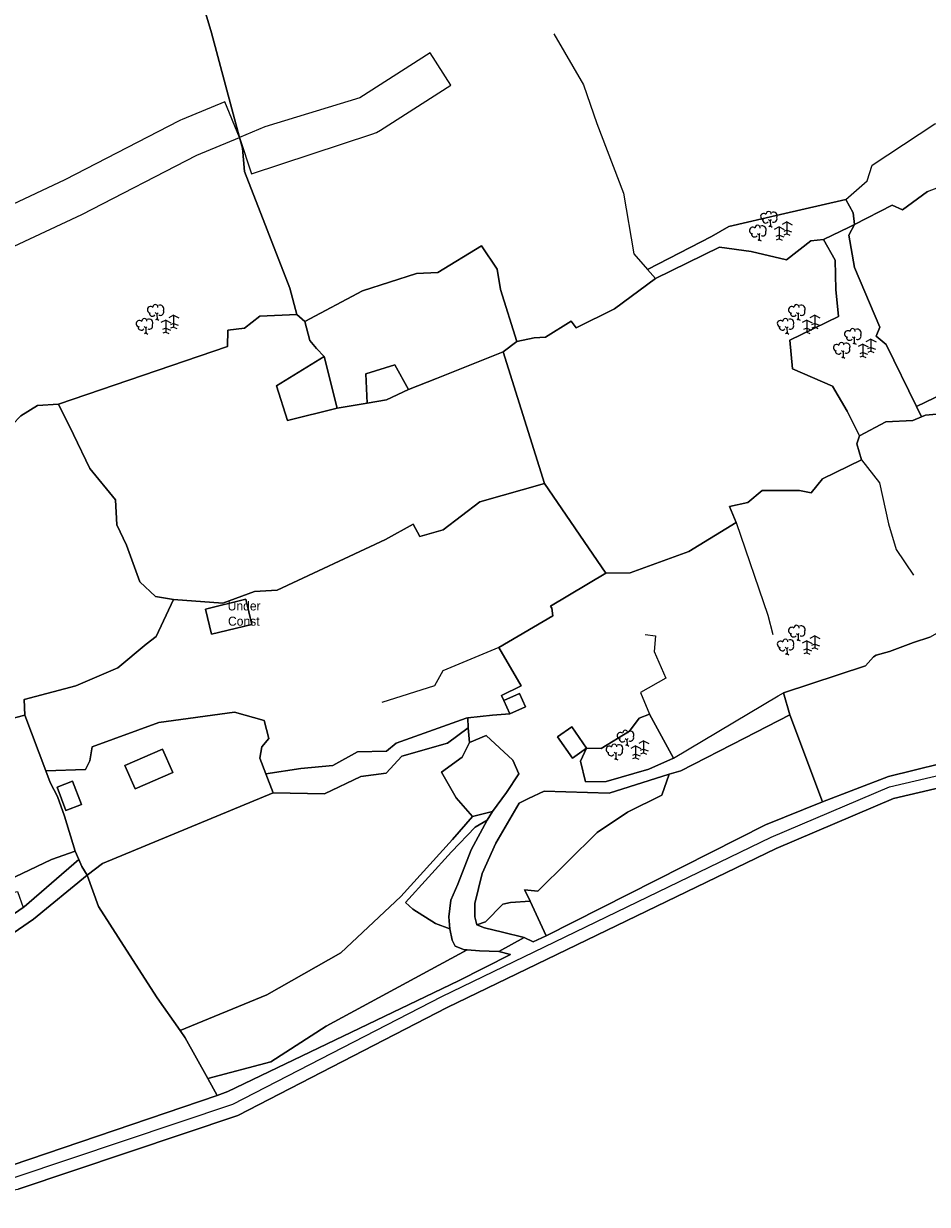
# Model space of a CAD drawing. Extents: x 463979 to 467979, y 555064 to 557157.
# Tile 35 of 82: x 466618 to 466829, y 555611 to 555887. Entities that reach past the tile are written whole.
import ezdxf

# ---------------------------------------------------------------- set-up
doc = ezdxf.new("R2010")
doc.units = 0
doc.header["$MEASUREMENT"] = 0
doc.header["$PDMODE"] = 3
doc.header["$PDSIZE"] = 0.15
doc.layers.add('OS MAP', color=7, linetype='Continuous')

msp = doc.modelspace()

# ---------------------------------------------------------------- linework, layer by layer
at = {"layer": 'OS MAP', "lineweight": 0}
for p, q in [((466792.33, 555841.4), (466792.71, 555841.03)), ((466792.71, 555841.03), (466792.98, 555841.35)), ((466792.71, 555841.03), (466792.75, 555839.89)), ((466796.6, 555840.81), (466795.48, 555840.21)), ((466796.6, 555840.81), (466797.82, 555840.16)), ((466796.6, 555840.81), (466796.6, 555838.01)), ((466789.72, 555838.15), (466790.1, 555837.79)), ((466790.1, 555837.79), (466790.37, 555838.11)), ((466792.75, 555839.89), (466792.41, 555839.71)), ((466792.75, 555839.89), (466793.17, 555839.62)), ((466794.76, 555839.67), (466793.63, 555839.07)), ((466794.76, 555839.67), (466794.76, 555836.87)), ((466794.76, 555839.67), (466795.98, 555839.02)), ((466796.6, 555838.88), (466795.86, 555838.56)), ((466796.6, 555838.01), (466795.9, 555837.73)), ((466796.6, 555838.88), (466797.7, 555838.47)), ((466796.6, 555838.01), (466797.32, 555837.7)), ((466790.14, 555836.64), (466789.8, 555836.46)), ((466790.1, 555837.79), (466790.14, 555836.64)), ((466790.14, 555836.64), (466790.56, 555836.37)), ((466794.76, 555837.74), (466794.02, 555837.42)), ((466794.76, 555836.87), (466794.06, 555836.59)), ((466794.76, 555837.74), (466795.86, 555837.33)), ((466794.76, 555836.87), (466795.48, 555836.55)), ((466648.83, 555819.6), (466649.22, 555819.24)), ((466649.22, 555819.24), (466649.49, 555819.56)), ((466649.22, 555819.24), (466649.26, 555818.09)), ((466653.11, 555819.01), (466651.98, 555818.41)), ((466653.11, 555819.01), (466654.32, 555818.37)), ((466653.11, 555819.01), (466653.11, 555816.22)), ((466798.83, 555819.6), (466799.22, 555819.24)), ((466799.22, 555819.24), (466799.49, 555819.56)), ((466799.22, 555819.24), (466799.26, 555818.09)), ((466803.11, 555819.01), (466801.98, 555818.41)), ((466803.11, 555819.01), (466804.32, 555818.37)), ((466803.11, 555819.01), (466803.11, 555816.22)), ((466646.22, 555816.36), (466646.61, 555815.99)), ((466646.61, 555815.99), (466646.88, 555816.31)), ((466646.61, 555815.99), (466646.65, 555814.85)), ((466649.26, 555818.09), (466648.91, 555817.91)), ((466649.26, 555818.09), (466649.68, 555817.82)), ((466651.27, 555817.87), (466650.14, 555817.27)), ((466651.27, 555815.95), (466650.52, 555815.63)), ((466651.27, 555817.87), (466651.27, 555815.07)), ((466651.27, 555817.87), (466652.48, 555817.22)), ((466651.27, 555815.95), (466652.37, 555815.53)), ((466653.11, 555817.09), (466652.37, 555816.77)), ((466653.11, 555816.22), (466652.4, 555815.94)), ((466653.11, 555817.09), (466654.21, 555816.68)), ((466653.11, 555816.22), (466653.83, 555815.9)), ((466796.22, 555816.36), (466796.61, 555815.99)), ((466796.61, 555815.99), (466796.88, 555816.31)), ((466796.61, 555815.99), (466796.65, 555814.85)), ((466799.26, 555818.09), (466798.91, 555817.91)), ((466799.26, 555818.09), (466799.68, 555817.82)), ((466801.27, 555817.87), (466800.14, 555817.27)), ((466801.27, 555815.95), (466800.52, 555815.63)), ((466801.27, 555817.87), (466801.27, 555815.07)), ((466801.27, 555817.87), (466802.48, 555817.22)), ((466801.27, 555815.95), (466802.37, 555815.53)), ((466803.11, 555817.09), (466802.37, 555816.77)), ((466803.11, 555816.22), (466802.4, 555815.94)), ((466803.11, 555817.09), (466804.21, 555816.68)), ((466803.11, 555816.22), (466803.83, 555815.9)), ((466646.65, 555814.85), (466646.3, 555814.67)), ((466646.65, 555814.85), (466647.07, 555814.57)), ((466651.27, 555815.07), (466650.56, 555814.79)), ((466651.27, 555815.07), (466651.98, 555814.76)), ((466796.65, 555814.85), (466796.3, 555814.67)), ((466796.65, 555814.85), (466797.07, 555814.57)), ((466801.27, 555815.07), (466800.56, 555814.79)), ((466801.27, 555815.07), (466801.98, 555814.76)), ((466811.96, 555813.98), (466812.34, 555813.62)), ((466812.34, 555813.62), (466812.61, 555813.94)), ((466812.34, 555813.62), (466812.38, 555812.47)), ((466816.23, 555813.39), (466815.1, 555812.79)), ((466816.23, 555813.39), (466817.45, 555812.75)), ((466816.23, 555813.39), (466816.23, 555810.59)), ((466809.35, 555810.74), (466809.73, 555810.37)), ((466809.73, 555810.37), (466810, 555810.69)), ((466809.73, 555810.37), (466809.77, 555809.23)), ((466812.38, 555812.47), (466812.03, 555812.29)), ((466812.38, 555812.47), (466812.8, 555812.2)), ((466814.39, 555812.25), (466813.26, 555811.65)), ((466814.39, 555810.32), (466813.65, 555810)), ((466814.39, 555812.25), (466814.39, 555809.45)), ((466814.39, 555812.25), (466815.6, 555811.6)), ((466814.39, 555810.32), (466815.49, 555809.91)), ((466816.23, 555811.47), (466815.49, 555811.15)), ((466816.23, 555810.59), (466815.52, 555810.31)), ((466816.23, 555811.47), (466817.33, 555811.06)), ((466816.23, 555810.59), (466816.95, 555810.28)), ((466809.77, 555809.23), (466809.42, 555809.05)), ((466809.77, 555809.23), (466810.19, 555808.95)), ((466814.39, 555809.45), (466813.68, 555809.17)), ((466814.39, 555809.45), (466815.1, 555809.14)), ((466798.83, 555744.6), (466799.22, 555744.24)), ((466799.22, 555744.24), (466799.49, 555744.56)), ((466799.22, 555744.24), (466799.26, 555743.09)), ((466803.11, 555744.01), (466801.98, 555743.41)), ((466803.11, 555744.01), (466804.32, 555743.37)), ((466803.11, 555744.01), (466803.11, 555741.22)), ((466796.22, 555741.36), (466796.61, 555740.99)), ((466796.61, 555740.99), (466796.88, 555741.31)), ((466799.26, 555743.09), (466798.91, 555742.91)), ((466799.26, 555743.09), (466799.68, 555742.82)), ((466801.27, 555742.87), (466800.14, 555742.27)), ((466801.27, 555742.87), (466801.27, 555740.07)), ((466801.27, 555742.87), (466802.48, 555742.22)), ((466803.11, 555742.09), (466802.37, 555741.77)), ((466803.11, 555741.22), (466802.4, 555740.94)), ((466803.11, 555742.09), (466804.21, 555741.68)), ((466803.11, 555741.22), (466803.83, 555740.9)), ((466796.65, 555739.85), (466796.3, 555739.67)), ((466796.61, 555740.99), (466796.65, 555739.85)), ((466796.65, 555739.85), (466797.07, 555739.57)), ((466801.27, 555740.95), (466800.52, 555740.63)), ((466801.27, 555740.07), (466800.56, 555739.79)), ((466801.27, 555740.95), (466802.37, 555740.53)), ((466801.27, 555740.07), (466801.98, 555739.76)), ((466758.78, 555720.03), (466759.16, 555719.67)), ((466759.16, 555719.67), (466759.43, 555719.99)), ((466759.16, 555719.67), (466759.2, 555718.53)), ((466763.05, 555719.45), (466761.93, 555718.85)), ((466763.05, 555719.45), (466764.27, 555718.8)), ((466763.05, 555719.45), (466763.05, 555716.65)), ((466756.17, 555716.79), (466756.55, 555716.42)), ((466756.55, 555716.42), (466756.82, 555716.74)), ((466756.55, 555716.42), (466756.59, 555715.28)), ((466759.2, 555718.53), (466758.85, 555718.34)), ((466759.2, 555718.53), (466759.62, 555718.25)), ((466761.21, 555718.3), (466760.08, 555717.7)), ((466761.21, 555716.38), (466760.47, 555716.06)), ((466761.21, 555718.3), (466761.21, 555715.5)), ((466761.21, 555718.3), (466762.42, 555717.66)), ((466761.21, 555716.38), (466762.31, 555715.97)), ((466763.05, 555717.52), (466762.31, 555717.2)), ((466763.05, 555716.65), (466762.35, 555716.37)), ((466763.05, 555717.52), (466764.15, 555717.11)), ((466763.05, 555716.65), (466763.77, 555716.33)), ((466756.59, 555715.28), (466756.24, 555715.1)), ((466756.59, 555715.28), (466757.01, 555715.01)), ((466761.21, 555715.5), (466760.5, 555715.22)), ((466761.21, 555715.5), (466761.93, 555715.19))]:
    msp.add_line(p, q, dxfattribs=at)
at = {"layer": 'OS MAP'}
for p, q in [((466763.99, 555829.7), (466765.84, 555827.6)), ((466681.96, 555819.2), (466683.8, 555817.57)), ((466730.22, 555810.46), (466733.45, 555812.83)), ((466730.22, 555810.46), (466739.91, 555779.62)), ((466688.33, 555809.36), (466691.37, 555797.26)), ((466691.37, 555797.26), (466698.38, 555798.46)), ((466826.89, 555797.64), (466828.08, 555795.21)), ((466739.91, 555779.62), (466754.22, 555758.66)), ((466729.24, 555741.29), (466734.46, 555732.34)), ((466797.29, 555725.57), (466795.83, 555730.67)), ((466618.33, 555725.49), (466623.22, 555712.41)), ((466722.04, 555722.47), (466721.94, 555724.84)), ((466764.46, 555725.7), (466770.07, 555715.44)), ((466804.96, 555705.16), (466797.29, 555725.57)), ((466722.04, 555722.47), (466722.35, 555719.07)), ((466749.75, 555717.77), (466753.18, 555717.63)), ((466676.42, 555707.3), (466674.68, 555711.78)), ((466636.44, 555690.8), (466676.42, 555707.3)), ((466727.74, 555702.93), (466723.07, 555701.73)), ((466630.09, 555693.64), (466630.95, 555691.69)), ((466630.95, 555691.69), (466631.64, 555690.05)), ((466631.64, 555690.05), (466632.91, 555688.01)), ((466632.91, 555688.01), (466636.44, 555690.8)), ((466736.57, 555681.97), (466740.29, 555673.85)), ((466661.09, 555640.52), (466663.31, 555636.52))]:
    msp.add_line(p, q, dxfattribs=at)
for points in [[(466617.35, 555795.45), (466621.28, 555797.89), (466626.16, 555798.21), (466665.7, 555811.71), (466665.78, 555815.52), (466669.71, 555815.94), (466673.32, 555818.77), (466681.96, 555819.2), (466680.32, 555825.36), (466669.69, 555852.58), (466669.2, 555858.06), (466668.53, 555860.59), (466661.99, 555885.07), (466659.5, 555893.48), (466658.55, 555899.87), (466658.43, 555906.03), (466657.25, 555909.82), (466653.11, 555923.44)], [(466617.35, 555795.45), (466621.28, 555797.89), (466626.16, 555798.21), (466665.7, 555811.71), (466665.78, 555815.52), (466669.71, 555815.94), (466673.32, 555818.77), (466681.96, 555819.2), (466680.32, 555825.36), (466669.69, 555852.58), (466669.2, 555858.06), (466668.53, 555860.59), (466661.99, 555885.07), (466659.5, 555893.48), (466658.55, 555899.87), (466658.43, 555906.03), (466657.25, 555909.82), (466653.11, 555923.44)], [(466668.53, 555860.59), (466661.99, 555885.07), (466659.5, 555893.48), (466658.55, 555899.87), (466658.43, 555906.03), (466657.25, 555909.82), (466653.11, 555923.44)], [(466659.5, 555893.48), (466661.99, 555885.07), (466668.53, 555860.59), (466669.2, 555858.06), (466669.69, 555852.58), (466680.32, 555825.36), (466681.96, 555819.2), (466683.8, 555817.57), (466697.3, 555824.74), (466709.96, 555828.77), (466714.97, 555828.96), (466725.15, 555835.24), (466728.81, 555829.75), (466729.57, 555825.01), (466733.45, 555812.83), (466737.46, 555813.71), (466740.13, 555813.9), (466746.14, 555817.6), (466747.29, 555816.08), (466756.28, 555820.49), (466765.84, 555827.6), (466763.99, 555829.7), (466778.97, 555837.39), (466783, 555839.72), (466795.1, 555842.59), (466810.4, 555846.03), (466812.09, 555842.96), (466812.39, 555840.25), (466821.25, 555844.77), (466823.66, 555843.61), (466829.52, 555847.91)], [(466659.5, 555893.48), (466661.99, 555885.07), (466668.53, 555860.59), (466669.2, 555858.06), (466669.69, 555852.58), (466680.32, 555825.36), (466681.96, 555819.2), (466683.8, 555817.57), (466697.3, 555824.74), (466709.96, 555828.77), (466714.97, 555828.96), (466725.15, 555835.24), (466728.81, 555829.75), (466729.57, 555825.01), (466733.45, 555812.83), (466737.46, 555813.71), (466740.13, 555813.9), (466746.14, 555817.6), (466747.29, 555816.08), (466756.28, 555820.49), (466765.84, 555827.6), (466763.99, 555829.7), (466778.97, 555837.39), (466783, 555839.72), (466795.1, 555842.59), (466810.4, 555846.03), (466812.09, 555842.96), (466812.39, 555840.25), (466821.25, 555844.77), (466823.66, 555843.61), (466829.52, 555847.91)], [(466742.11, 555884.82), (466749.01, 555872.89), (466752.1, 555863.81), (466758.37, 555847.53), (466760.78, 555833.33), (466763.99, 555829.7)], [(466668.53, 555860.59), (466671.35, 555852.04), (466699.51, 555861.32), (466700.55, 555861.74), (466701.53, 555862.28), (466717.99, 555872.77), (466713.15, 555880.35), (466696.69, 555869.87), (466674.48, 555863.04), (466668.53, 555860.59)], [(466668.53, 555860.59), (466665.1, 555868.91), (466655.11, 555864.8), (466654.76, 555864.64), (466654.41, 555864.47), (466627.66, 555850.65), (466601.76, 555838.53)], [(466810.4, 555846.03), (466815.36, 555850.43), (466816.59, 555854.13), (466831.2, 555863.8), (466835.34, 555864.74), (466845.95, 555870.64), (466846.72, 555870.77)], [(466604.72, 555829.98), (466631.63, 555842.57), (466658.54, 555856.47), (466668.53, 555860.59)], [(466681.96, 555819.2), (466680.32, 555825.36), (466669.69, 555852.58), (466669.2, 555858.06), (466668.53, 555860.59)], [(466812.39, 555840.25), (466821.25, 555844.77), (466823.66, 555843.61), (466829.52, 555847.91), (466833.82, 555849.59), (466836.96, 555850.43), (466840.84, 555854.45), (466847.7, 555855.06)], [(466829.52, 555847.91), (466823.66, 555843.61), (466821.25, 555844.77), (466812.39, 555840.25), (466811.11, 555837.71), (466812.42, 555830.17), (466818.32, 555816.22), (466817.5, 555814.09), (466819.8, 555812.12), (466826.89, 555797.64), (466837.3, 555802.67)], [(466829.52, 555847.91), (466823.66, 555843.61), (466821.25, 555844.77), (466812.39, 555840.25), (466811.11, 555837.71), (466812.42, 555830.17), (466818.32, 555816.22), (466817.5, 555814.09), (466819.8, 555812.12), (466826.89, 555797.64), (466837.3, 555802.67)], [(466812.39, 555840.25), (466812.09, 555842.96), (466810.4, 555846.03), (466795.1, 555842.59), (466783, 555839.72), (466778.97, 555837.39), (466763.99, 555829.7), (466765.84, 555827.6), (466780.86, 555834.93), (466788.23, 555833.9), (466796.49, 555831.98), (466802.24, 555836.41), (466805.19, 555836.7), (466811.19, 555839.63), (466812.39, 555840.25)], [(466763.99, 555829.7), (466778.97, 555837.39), (466783, 555839.72), (466795.1, 555842.59), (466810.4, 555846.03)], [(466812.39, 555840.25), (466812.09, 555842.96), (466810.4, 555846.03), (466795.1, 555842.59), (466783, 555839.72), (466778.97, 555837.39), (466763.99, 555829.7), (466765.84, 555827.6), (466780.86, 555834.93), (466788.23, 555833.9), (466796.49, 555831.98), (466802.24, 555836.41), (466805.19, 555836.7), (466811.19, 555839.63), (466812.39, 555840.25)], [(466810.4, 555846.03), (466812.09, 555842.96), (466812.39, 555840.25)], [(466813.58, 555790.78), (466819.76, 555794.06), (466826.07, 555794.34), (466828.08, 555795.21), (466826.89, 555797.64), (466819.8, 555812.12), (466817.5, 555814.09), (466818.32, 555816.22), (466812.42, 555830.17), (466811.11, 555837.71), (466812.39, 555840.25), (466811.19, 555839.63), (466805.19, 555836.7), (466807.88, 555831.89), (466808.08, 555824.99), (466808.69, 555818.69), (466797.32, 555813.2), (466797.92, 555806.5), (466807.27, 555802.44), (466810.72, 555796.55), (466813.58, 555790.78)], [(466813.58, 555790.78), (466819.76, 555794.06), (466826.07, 555794.34), (466828.08, 555795.21), (466826.89, 555797.64), (466819.8, 555812.12), (466817.5, 555814.09), (466818.32, 555816.22), (466812.42, 555830.17), (466811.11, 555837.71), (466812.39, 555840.25), (466811.19, 555839.63), (466805.19, 555836.7), (466807.88, 555831.89), (466808.08, 555824.99), (466808.69, 555818.69), (466797.32, 555813.2), (466797.92, 555806.5), (466807.27, 555802.44), (466810.72, 555796.55), (466813.58, 555790.78)], [(466805.19, 555836.7), (466811.19, 555839.63), (466812.39, 555840.25)], [(466812.39, 555840.25), (466811.11, 555837.71), (466812.42, 555830.17), (466818.32, 555816.22), (466817.5, 555814.09), (466819.8, 555812.12), (466826.89, 555797.64)], [(466691.37, 555797.26), (466698.38, 555798.46), (466698.1, 555805.29), (466704.9, 555807.39), (466708.06, 555801.62), (466714.59, 555804.21), (466730.22, 555810.46), (466733.45, 555812.83), (466729.57, 555825.01), (466728.81, 555829.75), (466725.15, 555835.24), (466714.97, 555828.96), (466709.96, 555828.77), (466697.3, 555824.74), (466683.8, 555817.57), (466685, 555813.11), (466686.56, 555811.2), (466688.33, 555809.36), (466691.37, 555797.26)], [(466733.45, 555812.83), (466729.57, 555825.01), (466728.81, 555829.75), (466725.15, 555835.24), (466714.97, 555828.96), (466709.96, 555828.77), (466697.3, 555824.74), (466683.8, 555817.57)], [(466691.37, 555797.26), (466698.38, 555798.46), (466698.1, 555805.29), (466704.9, 555807.39), (466708.06, 555801.62), (466714.59, 555804.21), (466730.22, 555810.46), (466733.45, 555812.83), (466729.57, 555825.01), (466728.81, 555829.75), (466725.15, 555835.24), (466714.97, 555828.96), (466709.96, 555828.77), (466697.3, 555824.74), (466683.8, 555817.57), (466685, 555813.11), (466686.56, 555811.2), (466688.33, 555809.36), (466691.37, 555797.26)], [(466754.22, 555758.66), (466759.96, 555758.74), (466773.62, 555763.72), (466784.75, 555770.52), (466783.14, 555774.27), (466787.43, 555775.17), (466790.82, 555778.02), (466799.58, 555778.02), (466802.26, 555777.49), (466804.93, 555780.7), (466814.04, 555785.17), (466812.97, 555788.89), (466813.58, 555790.78), (466810.72, 555796.55), (466807.27, 555802.44), (466797.92, 555806.5), (466797.32, 555813.2), (466808.69, 555818.69), (466808.08, 555824.99), (466807.88, 555831.89), (466805.19, 555836.7), (466802.24, 555836.41), (466796.49, 555831.98), (466788.23, 555833.9), (466780.86, 555834.93), (466765.84, 555827.6), (466756.28, 555820.49), (466747.29, 555816.08), (466746.14, 555817.6), (466740.13, 555813.9), (466737.46, 555813.71), (466733.45, 555812.83), (466730.22, 555810.46), (466739.91, 555779.62), (466754.22, 555758.66)], [(466754.22, 555758.66), (466759.96, 555758.74), (466773.62, 555763.72), (466784.75, 555770.52), (466783.14, 555774.27), (466787.43, 555775.17), (466790.82, 555778.02), (466799.58, 555778.02), (466802.26, 555777.49), (466804.93, 555780.7), (466814.04, 555785.17), (466812.97, 555788.89), (466813.58, 555790.78), (466810.72, 555796.55), (466807.27, 555802.44), (466797.92, 555806.5), (466797.32, 555813.2), (466808.69, 555818.69), (466808.08, 555824.99), (466807.88, 555831.89), (466805.19, 555836.7), (466802.24, 555836.41), (466796.49, 555831.98), (466788.23, 555833.9), (466780.86, 555834.93), (466765.84, 555827.6), (466756.28, 555820.49), (466747.29, 555816.08), (466746.14, 555817.6), (466740.13, 555813.9), (466737.46, 555813.71), (466733.45, 555812.83), (466730.22, 555810.46), (466739.91, 555779.62), (466754.22, 555758.66)], [(466765.84, 555827.6), (466780.86, 555834.93), (466788.23, 555833.9), (466796.49, 555831.98), (466802.24, 555836.41), (466805.19, 555836.7)], [(466805.19, 555836.7), (466807.88, 555831.89), (466808.08, 555824.99), (466808.69, 555818.69), (466797.32, 555813.2), (466797.92, 555806.5), (466807.27, 555802.44), (466810.72, 555796.55), (466813.58, 555790.78)], [(466765.84, 555827.6), (466756.28, 555820.49), (466747.29, 555816.08), (466746.14, 555817.6), (466740.13, 555813.9), (466737.46, 555813.71), (466733.45, 555812.83)], [(466739.91, 555779.62), (466730.22, 555810.46), (466714.59, 555804.21), (466708.06, 555801.62), (466702.96, 555799.19), (466698.38, 555798.46), (466691.37, 555797.26), (466679.76, 555794.35), (466677.22, 555802.49), (466688.33, 555809.36), (466686.56, 555811.2), (466685, 555813.11), (466683.8, 555817.57), (466681.96, 555819.2), (466673.32, 555818.77), (466669.71, 555815.94), (466665.78, 555815.52), (466665.7, 555811.71), (466626.16, 555798.21), (466629.66, 555791.1), (466633.48, 555783.14), (466639.53, 555775.81), (466639.85, 555769.97), (466642.08, 555765.2), (466645.24, 555756.61), (466648.87, 555753.2), (466653.09, 555752.53), (466664.66, 555751.64), (466672.07, 555754.41), (466677.35, 555754.7), (466702.71, 555766.52), (466709.16, 555770.11), (466710.75, 555767.24), (466716.17, 555768.83), (466724.77, 555775.36), (466739.91, 555779.62)], [(466626.16, 555798.21), (466665.7, 555811.71), (466665.78, 555815.52), (466669.71, 555815.94), (466673.32, 555818.77), (466681.96, 555819.2)], [(466739.91, 555779.62), (466730.22, 555810.46), (466714.59, 555804.21), (466708.06, 555801.62), (466702.96, 555799.19), (466698.38, 555798.46), (466691.37, 555797.26), (466679.76, 555794.35), (466677.22, 555802.49), (466688.33, 555809.36), (466686.56, 555811.2), (466685, 555813.11), (466683.8, 555817.57), (466681.96, 555819.2), (466673.32, 555818.77), (466669.71, 555815.94), (466665.78, 555815.52), (466665.7, 555811.71), (466626.16, 555798.21), (466629.66, 555791.1), (466633.48, 555783.14), (466639.53, 555775.81), (466639.85, 555769.97), (466642.08, 555765.2), (466645.24, 555756.61), (466648.87, 555753.2), (466653.09, 555752.53), (466664.66, 555751.64), (466672.07, 555754.41), (466677.35, 555754.7), (466702.71, 555766.52), (466709.16, 555770.11), (466710.75, 555767.24), (466716.17, 555768.83), (466724.77, 555775.36), (466739.91, 555779.62)], [(466683.8, 555817.57), (466685, 555813.11), (466686.56, 555811.2), (466688.33, 555809.36)], [(466708.06, 555801.62), (466714.59, 555804.21), (466730.22, 555810.46)], [(466688.33, 555809.36), (466677.22, 555802.49), (466679.76, 555794.35), (466691.37, 555797.26), (466688.33, 555809.36)], [(466688.33, 555809.36), (466677.22, 555802.49), (466679.76, 555794.35), (466691.37, 555797.26)], [(466688.33, 555809.36), (466677.22, 555802.49), (466679.76, 555794.35), (466691.37, 555797.26), (466688.33, 555809.36)], [(466698.38, 555798.46), (466702.96, 555799.19), (466708.06, 555801.62), (466704.9, 555807.39), (466698.1, 555805.29), (466698.38, 555798.46)], [(466698.38, 555798.46), (466698.1, 555805.29), (466704.9, 555807.39), (466708.06, 555801.62)], [(466698.38, 555798.46), (466702.96, 555799.19), (466708.06, 555801.62), (466704.9, 555807.39), (466698.1, 555805.29), (466698.38, 555798.46)], [(466844.3, 555802.17), (466842.88, 555803.19), (466837.3, 555802.67), (466826.89, 555797.64), (466828.08, 555795.21), (466829.01, 555795.61), (466833.35, 555796.03), (466837.69, 555798.13), (466842.17, 555798.97), (466844.3, 555802.17)], [(466844.3, 555802.17), (466842.88, 555803.19), (466837.3, 555802.67), (466826.89, 555797.64)], [(466844.3, 555802.17), (466842.88, 555803.19), (466837.3, 555802.67), (466826.89, 555797.64), (466828.08, 555795.21), (466829.01, 555795.61), (466833.35, 555796.03), (466837.69, 555798.13), (466842.17, 555798.97), (466844.3, 555802.17)], [(466698.38, 555798.46), (466702.96, 555799.19), (466708.06, 555801.62)], [(466544.4, 555767.62), (466542.83, 555772.22), (466549.34, 555773.91), (466559.82, 555773.32), (466576.66, 555786.07), (466581.55, 555786.99), (466591.85, 555791.95), (466594.54, 555787.91), (466598.25, 555785.68), (466601.01, 555786.21), (466603.13, 555788.12), (466607.16, 555788.44), (466608.97, 555790.57), (466613.43, 555791.42), (466617.35, 555795.45), (466621.28, 555797.89), (466626.16, 555798.21)], [(466597.55, 555720.08), (466618.33, 555725.49), (466618.11, 555729.15), (466630.25, 555732.35), (466640.06, 555736.54), (466646.72, 555742.08), (466649.02, 555743.86), (466653.09, 555752.53), (466648.87, 555753.2), (466645.24, 555756.61), (466642.08, 555765.2), (466639.85, 555769.97), (466639.53, 555775.81), (466633.48, 555783.14), (466629.66, 555791.1), (466626.16, 555798.21)], [(466597.55, 555720.08), (466618.33, 555725.49), (466618.11, 555729.15), (466630.25, 555732.35), (466640.06, 555736.54), (466646.72, 555742.08), (466649.02, 555743.86), (466653.09, 555752.53), (466648.87, 555753.2), (466645.24, 555756.61), (466642.08, 555765.2), (466639.85, 555769.97), (466639.53, 555775.81), (466633.48, 555783.14), (466629.66, 555791.1), (466626.16, 555798.21)], [(466626.16, 555798.21), (466621.28, 555797.89), (466617.35, 555795.45)], [(466626.16, 555798.21), (466621.28, 555797.89), (466617.35, 555795.45)], [(466626.16, 555798.21), (466629.66, 555791.1), (466633.48, 555783.14), (466639.53, 555775.81), (466639.85, 555769.97), (466642.08, 555765.2), (466645.24, 555756.61), (466648.87, 555753.2), (466653.09, 555752.53)], [(466828.08, 555795.21), (466829.01, 555795.61), (466833.35, 555796.03), (466837.69, 555798.13), (466842.17, 555798.97)], [(466833.35, 555796.03), (466829.01, 555795.61), (466828.08, 555795.21), (466826.07, 555794.34), (466819.76, 555794.06), (466813.58, 555790.78), (466812.97, 555788.89), (466814.04, 555785.17), (466804.93, 555780.7), (466802.26, 555777.49), (466799.58, 555778.02), (466790.82, 555778.02), (466787.43, 555775.17), (466783.14, 555774.27), (466784.75, 555770.52), (466773.62, 555763.72), (466759.96, 555758.74), (466754.22, 555758.66), (466741.28, 555750.93), (466741.62, 555750.46), (466741.8, 555748.72), (466729.24, 555741.29), (466734.46, 555732.34), (466729.86, 555730.03), (466730.4, 555728.87), (466734.06, 555730.51), (466735.46, 555727.38), (466731.8, 555725.75), (466727.75, 555725.49), (466721.94, 555724.84), (466722.04, 555722.47), (466722.35, 555719.07), (466726.21, 555720.7), (466732.45, 555714.97), (466733.9, 555711.77), (466731.02, 555707.39), (466727.74, 555702.93), (466726.48, 555700.87), (466722.76, 555693.95), (466719.61, 555685.94), (466717.96, 555682.23), (466717.53, 555678.33), (466717.71, 555675.48), (466718.26, 555672.81), (466719.01, 555671.46), (466721.14, 555670.6), (466721.8, 555670.55), (466724.69, 555670.34), (466729.19, 555670.16), (466735.15, 555673.43), (466730.1, 555674.7), (466725.87, 555675.71), (466724.08, 555676.4), (466723.58, 555678.29), (466723.6, 555681.39), (466725.27, 555688.46), (466728.47, 555695.55), (466733.97, 555704.89), (466736.13, 555705.99), (466739.84, 555707.68), (466755.01, 555707.19), (466769.09, 555711.68), (466771.8, 555712.43), (466786.65, 555720.12), (466797.29, 555725.57)], [(466833.35, 555796.03), (466829.01, 555795.61), (466828.08, 555795.21), (466826.07, 555794.34), (466819.76, 555794.06), (466813.58, 555790.78), (466812.97, 555788.89), (466814.04, 555785.17), (466804.93, 555780.7), (466802.26, 555777.49), (466799.58, 555778.02), (466790.82, 555778.02), (466787.43, 555775.17), (466783.14, 555774.27), (466784.75, 555770.52), (466773.62, 555763.72), (466759.96, 555758.74), (466754.22, 555758.66), (466741.28, 555750.93), (466741.62, 555750.46), (466741.8, 555748.72), (466729.24, 555741.29), (466734.46, 555732.34), (466729.86, 555730.03), (466730.4, 555728.87)], [(466813.58, 555790.78), (466819.76, 555794.06), (466826.07, 555794.34), (466828.08, 555795.21)], [(466814.04, 555785.17), (466812.97, 555788.89), (466813.58, 555790.78)], [(466784.75, 555770.52), (466783.14, 555774.27), (466787.43, 555775.17), (466790.82, 555778.02), (466799.58, 555778.02), (466802.26, 555777.49), (466804.93, 555780.7), (466814.04, 555785.17)], [(466814.04, 555785.17), (466818.27, 555779.82), (466820.37, 555770.23), (466822.17, 555764.23), (466826.21, 555758.23)], [(466754.22, 555758.66), (466739.91, 555779.62), (466724.77, 555775.36), (466716.17, 555768.83), (466710.75, 555767.24), (466709.16, 555770.11), (466702.71, 555766.52), (466677.35, 555754.7), (466672.07, 555754.41), (466664.66, 555751.64), (466653.09, 555752.53), (466649.02, 555743.86), (466646.72, 555742.08), (466640.06, 555736.54), (466630.25, 555732.35), (466618.11, 555729.15), (466618.33, 555725.49), (466623.22, 555712.41), (466632.46, 555712.78), (466633.5, 555714.75), (466634.09, 555718.04), (466649.64, 555723.74), (466667.34, 555726.17), (466674.3, 555724.2), (466675.36, 555719.97), (466673.76, 555718.03), (466673.26, 555715.43), (466674.68, 555711.78), (466682.88, 555712.96), (466690.38, 555713.67), (466696.13, 555716.92), (466702.96, 555717.08), (466705.15, 555718.95), (466721.6, 555724.8), (466721.94, 555724.84), (466727.75, 555725.49), (466731.8, 555725.75), (466730.4, 555728.87), (466729.86, 555730.03), (466734.46, 555732.34), (466729.24, 555741.29), (466741.8, 555748.72), (466741.62, 555750.46), (466741.28, 555750.93), (466754.22, 555758.66)], [(466754.22, 555758.66), (466739.91, 555779.62), (466724.77, 555775.36), (466716.17, 555768.83), (466710.75, 555767.24), (466709.16, 555770.11), (466702.71, 555766.52), (466677.35, 555754.7), (466672.07, 555754.41), (466664.66, 555751.64), (466653.09, 555752.53), (466649.02, 555743.86), (466646.72, 555742.08), (466640.06, 555736.54), (466630.25, 555732.35), (466618.11, 555729.15), (466618.33, 555725.49), (466623.22, 555712.41), (466632.46, 555712.78), (466633.5, 555714.75), (466634.09, 555718.04), (466649.64, 555723.74), (466667.34, 555726.17), (466674.3, 555724.2), (466675.36, 555719.97), (466673.76, 555718.03), (466673.26, 555715.43), (466674.68, 555711.78), (466682.88, 555712.96), (466690.38, 555713.67), (466696.13, 555716.92), (466702.96, 555717.08), (466705.15, 555718.95), (466721.6, 555724.8), (466721.94, 555724.84), (466727.75, 555725.49), (466731.8, 555725.75), (466730.4, 555728.87), (466729.86, 555730.03), (466734.46, 555732.34), (466729.24, 555741.29), (466741.8, 555748.72), (466741.62, 555750.46), (466741.28, 555750.93), (466754.22, 555758.66)], [(466739.91, 555779.62), (466724.77, 555775.36), (466716.17, 555768.83), (466710.75, 555767.24), (466709.16, 555770.11), (466702.71, 555766.52), (466677.35, 555754.7), (466672.07, 555754.41), (466664.66, 555751.64), (466653.09, 555752.53)], [(466754.22, 555758.66), (466759.96, 555758.74), (466773.62, 555763.72), (466784.75, 555770.52)], [(466784.75, 555770.52), (466792.17, 555748.88), (466793.31, 555744.31)], [(466754.22, 555758.66), (466741.28, 555750.93), (466741.62, 555750.46), (466741.8, 555748.72), (466729.24, 555741.29)], [(466795.83, 555730.67), (466814.97, 555737.03), (466816.9, 555739.14), (466817.52, 555739.47), (466820.59, 555740.33), (466826.23, 555742.45), (466830.06, 555743.71), (466832.37, 555745.01), (466834.13, 555746.91), (466839.98, 555748.95), (466843.87, 555749.41), (466849.84, 555751.65), (466853.99, 555754.96), (466859.93, 555755.33), (466859.24, 555758.04)], [(466618.33, 555725.49), (466618.11, 555729.15), (466630.25, 555732.35), (466640.06, 555736.54), (466646.72, 555742.08), (466649.02, 555743.86), (466653.09, 555752.53)], [(466670, 555752.56), (466660.56, 555750.29), (466661.98, 555744.38), (466671.42, 555746.66), (466670, 555752.56)], [(466670, 555752.56), (466660.56, 555750.29), (466661.98, 555744.38), (466671.42, 555746.66), (466670, 555752.56)], [(466670, 555752.56), (466671.42, 555746.66), (466661.98, 555744.38), (466660.56, 555750.29), (466670, 555752.56)], [(466763.45, 555744.32), (466765.83, 555744.04), (466765.55, 555740.38), (466768.31, 555734.14), (466762.35, 555730.74), (466764.46, 555725.7)], [(466729.24, 555741.29), (466716.11, 555735.81), (466714.14, 555732.35), (466701.84, 555728.45)], [(466730.4, 555728.87), (466731.8, 555725.75), (466727.75, 555725.49), (466721.94, 555724.84), (466722.04, 555722.47), (466722.35, 555719.07), (466726.21, 555720.7), (466732.45, 555714.97), (466733.9, 555711.77), (466731.02, 555707.39), (466727.74, 555702.93), (466726.48, 555700.87), (466722.76, 555693.95), (466719.61, 555685.94), (466717.96, 555682.23), (466717.53, 555678.33), (466717.71, 555675.48), (466718.26, 555672.81), (466719.01, 555671.46), (466721.14, 555670.6), (466721.8, 555670.55), (466724.69, 555670.34), (466729.19, 555670.16), (466735.15, 555673.43), (466730.1, 555674.7), (466725.87, 555675.71), (466724.08, 555676.4), (466723.58, 555678.29), (466723.6, 555681.39), (466725.27, 555688.46), (466728.47, 555695.55), (466733.97, 555704.89), (466736.13, 555705.99), (466739.84, 555707.68), (466755.01, 555707.19), (466769.09, 555711.68), (466771.8, 555712.43), (466786.65, 555720.12), (466797.29, 555725.57), (466795.83, 555730.67), (466814.97, 555737.03), (466816.9, 555739.14), (466817.52, 555739.47), (466820.59, 555740.33), (466826.23, 555742.45), (466830.06, 555743.71)], [(466830.06, 555743.71), (466826.23, 555742.45), (466820.59, 555740.33), (466817.52, 555739.47), (466816.9, 555739.14), (466814.97, 555737.03), (466795.83, 555730.67), (466797.29, 555725.57), (466804.96, 555705.16), (466820.35, 555711.11), (466838.72, 555715.66)], [(466830.06, 555743.71), (466826.23, 555742.45), (466820.59, 555740.33), (466817.52, 555739.47), (466816.9, 555739.14), (466814.97, 555737.03), (466795.83, 555730.67), (466797.29, 555725.57), (466804.96, 555705.16), (466820.35, 555711.11), (466838.72, 555715.66)], [(466797.29, 555725.57), (466795.83, 555730.67), (466814.97, 555737.03), (466816.9, 555739.14), (466817.52, 555739.47), (466820.59, 555740.33), (466826.23, 555742.45), (466830.06, 555743.71)], [(466616.04, 555617.41), (466667, 555634.49), (466715.85, 555659.67), (466792.93, 555696.92), (466820.63, 555708.73), (466918.64, 555731.64), (466955.5, 555739.54), (466971.97, 555739.04), (466997.61, 555729.67), (467030.85, 555708.55), (467060.58, 555683.66)], [(466606.18, 555613.1), (466616.71, 555614.58), (466668.13, 555631.82), (466717.15, 555657.08), (466794.13, 555694.29), (466821.53, 555705.97), (466919.28, 555728.82), (466955.2, 555736.03), (466971.59, 555735.56), (466996.03, 555726.8), (467004.12, 555722.17), (467014.51, 555713.54), (467027.6, 555703.47), (467057.72, 555677.57), (467059.4, 555676.14), (467088.82, 555657.69), (467108.3, 555643.78), (467132.03, 555627.16), (467141.32, 555617.14), (467157, 555597.44), (467162.92, 555585.69), (467163.83, 555578.68), (467165.58, 555570.43)], [(467157, 555597.44), (467141.32, 555617.14), (467132.03, 555627.16), (467108.3, 555643.78), (467088.82, 555657.69), (467059.4, 555676.14), (467057.72, 555677.57), (467027.6, 555703.47), (467014.51, 555713.54), (467004.12, 555722.17), (466996.03, 555726.8), (466971.59, 555735.56), (466955.2, 555736.03), (466919.28, 555728.82), (466821.53, 555705.97), (466794.13, 555694.29), (466717.15, 555657.08), (466668.13, 555631.82), (466616.71, 555614.58)], [(467157, 555597.44), (467141.32, 555617.14), (467132.03, 555627.16), (467108.3, 555643.78), (467088.82, 555657.69), (467059.4, 555676.14), (467057.72, 555677.57), (467027.6, 555703.47), (467014.51, 555713.54), (467004.12, 555722.17), (466996.03, 555726.8), (466971.59, 555735.56), (466955.2, 555736.03), (466919.28, 555728.82), (466821.53, 555705.97), (466794.13, 555694.29), (466717.15, 555657.08), (466668.13, 555631.82), (466616.71, 555614.58)], [(466734.46, 555732.34), (466729.86, 555730.03), (466730.4, 555728.87)], [(466730.4, 555728.87), (466731.8, 555725.75), (466735.46, 555727.38), (466734.06, 555730.51), (466730.4, 555728.87)], [(466730.4, 555728.87), (466731.8, 555725.75), (466735.46, 555727.38), (466734.06, 555730.51), (466730.4, 555728.87)], [(466770.07, 555715.44), (466794.54, 555729.96), (466795.83, 555730.67)], [(466616.71, 555614.58), (466668.13, 555631.82), (466717.15, 555657.08), (466794.13, 555694.29), (466821.53, 555705.97), (466919.28, 555728.82)], [(466568.79, 555719.14), (466572.24, 555713.91), (466584.2, 555714.55), (466589.12, 555718.96), (466597.55, 555720.08), (466618.33, 555725.49)], [(466612.58, 555685.99), (466624.54, 555691.68), (466630.09, 555693.64), (466627.62, 555701.84), (466625.97, 555706.45), (466624.22, 555709.75), (466623.22, 555712.41), (466618.33, 555725.49), (466597.55, 555720.08)], [(466612.58, 555685.99), (466624.54, 555691.68), (466630.09, 555693.64), (466627.62, 555701.84), (466625.97, 555706.45), (466624.22, 555709.75), (466623.22, 555712.41), (466618.33, 555725.49), (466597.55, 555720.08)], [(466674.68, 555711.78), (466673.26, 555715.43), (466673.76, 555718.03), (466675.36, 555719.97), (466674.3, 555724.2), (466667.34, 555726.17), (466649.64, 555723.74), (466634.09, 555718.04), (466633.5, 555714.75), (466632.46, 555712.78), (466623.22, 555712.41), (466624.22, 555709.75), (466625.97, 555706.45), (466627.62, 555701.84), (466630.09, 555693.64), (466630.95, 555691.69), (466631.64, 555690.05), (466632.91, 555688.01), (466636.44, 555690.8), (466676.42, 555707.3), (466674.68, 555711.78)], [(466674.68, 555711.78), (466673.26, 555715.43), (466673.76, 555718.03), (466675.36, 555719.97), (466674.3, 555724.2), (466667.34, 555726.17), (466649.64, 555723.74), (466634.09, 555718.04), (466633.5, 555714.75), (466632.46, 555712.78), (466623.22, 555712.41), (466624.22, 555709.75), (466625.97, 555706.45), (466627.62, 555701.84), (466630.09, 555693.64), (466630.95, 555691.69), (466631.64, 555690.05), (466632.91, 555688.01), (466636.44, 555690.8), (466676.42, 555707.3), (466674.68, 555711.78)], [(466674.68, 555711.78), (466673.26, 555715.43), (466673.76, 555718.03), (466675.36, 555719.97), (466674.3, 555724.2), (466667.34, 555726.17), (466649.64, 555723.74), (466634.09, 555718.04), (466633.5, 555714.75), (466632.46, 555712.78), (466623.22, 555712.41)], [(466674.68, 555711.78), (466676.42, 555707.3), (466688.42, 555707.1), (466696.88, 555711.1), (466702.86, 555711.88), (466706.51, 555715.87), (466717.23, 555718.91), (466722.04, 555722.47), (466721.94, 555724.84), (466721.6, 555724.8), (466705.15, 555718.95), (466702.96, 555717.08), (466696.13, 555716.92), (466690.38, 555713.67), (466682.88, 555712.96), (466674.68, 555711.78)], [(466674.68, 555711.78), (466676.42, 555707.3), (466688.42, 555707.1), (466696.88, 555711.1), (466702.86, 555711.88), (466706.51, 555715.87), (466717.23, 555718.91), (466722.04, 555722.47), (466721.94, 555724.84), (466721.6, 555724.8), (466705.15, 555718.95), (466702.96, 555717.08), (466696.13, 555716.92), (466690.38, 555713.67), (466682.88, 555712.96), (466674.68, 555711.78)], [(466690.38, 555713.67), (466696.13, 555716.92), (466702.96, 555717.08), (466705.15, 555718.95), (466721.6, 555724.8), (466721.94, 555724.84)], [(466721.94, 555724.84), (466727.75, 555725.49), (466731.8, 555725.75)], [(466804.96, 555705.16), (466797.29, 555725.57), (466786.65, 555720.12), (466771.8, 555712.43), (466769.09, 555711.68), (466767.33, 555706.77), (466759.31, 555702.81), (466752.23, 555698.01), (466738.34, 555684.34), (466735.21, 555684.59), (466735.72, 555683.58), (466736.57, 555681.97), (466740.29, 555673.85), (466791.62, 555699.81), (466804.96, 555705.16)], [(466804.96, 555705.16), (466797.29, 555725.57), (466786.65, 555720.12), (466771.8, 555712.43), (466769.09, 555711.68), (466767.33, 555706.77), (466759.31, 555702.81), (466752.23, 555698.01), (466738.34, 555684.34), (466735.21, 555684.59), (466735.72, 555683.58), (466736.57, 555681.97), (466740.29, 555673.85), (466791.62, 555699.81), (466804.96, 555705.16)], [(466749.75, 555717.77), (466753.18, 555717.63), (466759.78, 555721.74), (466762.01, 555724.74), (466764.46, 555725.7), (466770.07, 555715.44), (466764.33, 555712.8), (466754.32, 555709.93), (466749.45, 555709.84), (466748.31, 555714.72), (466749.75, 555717.77)], [(466749.75, 555717.77), (466748.31, 555714.72), (466749.45, 555709.84), (466754.32, 555709.93), (466764.33, 555712.8), (466770.07, 555715.44), (466764.46, 555725.7), (466762.01, 555724.74), (466759.78, 555721.74), (466753.18, 555717.63), (466749.75, 555717.77)], [(466753.18, 555717.63), (466759.78, 555721.74), (466762.01, 555724.74), (466764.46, 555725.7)], [(466797.29, 555725.57), (466786.65, 555720.12), (466771.8, 555712.43), (466769.09, 555711.68)], [(466654.63, 555651.69), (466674.9, 555660.06), (466692.23, 555669.91), (466706.3, 555683.09), (466718.4, 555696.38), (466723.07, 555701.73), (466719.22, 555706.11), (466715.78, 555712.14), (466720.64, 555715.64), (466722.35, 555719.07), (466722.04, 555722.47), (466717.23, 555718.91), (466706.51, 555715.87), (466702.86, 555711.88), (466696.88, 555711.1), (466688.42, 555707.1), (466676.42, 555707.3), (466636.44, 555690.8), (466632.91, 555688.01), (466635.54, 555680.72), (466642.79, 555669.38), (466649.24, 555659.34), (466654.63, 555651.69)], [(466654.63, 555651.69), (466674.9, 555660.06), (466692.23, 555669.91), (466706.3, 555683.09), (466718.4, 555696.38), (466723.07, 555701.73), (466719.22, 555706.11), (466715.78, 555712.14), (466720.64, 555715.64), (466722.35, 555719.07), (466722.04, 555722.47), (466717.23, 555718.91), (466706.51, 555715.87), (466702.86, 555711.88), (466696.88, 555711.1), (466688.42, 555707.1), (466676.42, 555707.3), (466636.44, 555690.8), (466632.91, 555688.01), (466635.54, 555680.72), (466642.79, 555669.38), (466649.24, 555659.34), (466654.63, 555651.69)], [(466676.42, 555707.3), (466688.42, 555707.1), (466696.88, 555711.1), (466702.86, 555711.88), (466706.51, 555715.87), (466717.23, 555718.91), (466722.04, 555722.47)], [(466749.75, 555717.77), (466746.28, 555722.71), (466742.95, 555720.38), (466746.42, 555715.43), (466749.75, 555717.77)], [(466749.75, 555717.77), (466746.28, 555722.71), (466742.95, 555720.38), (466746.42, 555715.43), (466749.75, 555717.77)], [(466749.75, 555717.77), (466746.42, 555715.43), (466742.95, 555720.38), (466746.28, 555722.71), (466749.75, 555717.77)], [(466723.07, 555701.73), (466727.74, 555702.93), (466731.02, 555707.39), (466733.9, 555711.77), (466732.45, 555714.97), (466726.21, 555720.7), (466722.35, 555719.07), (466720.64, 555715.64), (466715.78, 555712.14), (466719.22, 555706.11), (466723.07, 555701.73)], [(466723.07, 555701.73), (466727.74, 555702.93), (466731.02, 555707.39), (466733.9, 555711.77), (466732.45, 555714.97), (466726.21, 555720.7), (466722.35, 555719.07), (466720.64, 555715.64), (466715.78, 555712.14), (466719.22, 555706.11), (466723.07, 555701.73)], [(466722.35, 555719.07), (466726.21, 555720.7), (466732.45, 555714.97), (466733.9, 555711.77)], [(466644.08, 555708.24), (466641.72, 555713.67), (466650.54, 555717.5), (466652.9, 555712.07), (466644.08, 555708.24)], [(466644.08, 555708.24), (466652.9, 555712.07), (466650.54, 555717.5), (466641.72, 555713.67), (466644.08, 555708.24)], [(466644.08, 555708.24), (466652.9, 555712.07), (466650.54, 555717.5), (466641.72, 555713.67), (466644.08, 555708.24)], [(466722.35, 555719.07), (466720.64, 555715.64), (466715.78, 555712.14), (466719.22, 555706.11), (466723.07, 555701.73)], [(466770.07, 555715.44), (466764.33, 555712.8), (466754.32, 555709.93), (466749.45, 555709.84), (466748.31, 555714.72), (466749.75, 555717.77)], [(466838.72, 555715.66), (466820.35, 555711.11), (466804.96, 555705.16), (466791.62, 555699.81), (466740.29, 555673.85), (466737.26, 555672.47), (466735.15, 555673.43), (466729.19, 555670.16), (466731.92, 555669.5), (466719.77, 555663.34), (466665.77, 555637.42), (466663.31, 555636.52), (466615.37, 555620.25)], [(466674.68, 555711.78), (466682.88, 555712.96), (466690.38, 555713.67)], [(466623.22, 555712.41), (466624.22, 555709.75), (466625.97, 555706.45), (466627.62, 555701.84), (466630.09, 555693.64)], [(466724.08, 555676.4), (466726.06, 555677.14), (466730.13, 555681.24), (466731.93, 555681.68), (466736.57, 555681.97), (466735.72, 555683.58), (466735.21, 555684.59), (466738.34, 555684.34), (466752.23, 555698.01), (466759.31, 555702.81), (466767.33, 555706.77), (466769.09, 555711.68), (466755.01, 555707.19), (466739.84, 555707.68), (466736.13, 555705.99), (466733.97, 555704.89), (466728.47, 555695.55), (466725.27, 555688.46), (466723.6, 555681.39), (466723.58, 555678.29), (466724.08, 555676.4)], [(466724.08, 555676.4), (466726.06, 555677.14), (466730.13, 555681.24), (466731.93, 555681.68), (466736.57, 555681.97), (466735.72, 555683.58), (466735.21, 555684.59), (466738.34, 555684.34), (466752.23, 555698.01), (466759.31, 555702.81), (466767.33, 555706.77), (466769.09, 555711.68), (466755.01, 555707.19), (466739.84, 555707.68), (466736.13, 555705.99), (466733.97, 555704.89), (466728.47, 555695.55), (466725.27, 555688.46), (466723.6, 555681.39), (466723.58, 555678.29), (466724.08, 555676.4)], [(466769.09, 555711.68), (466755.01, 555707.19), (466739.84, 555707.68), (466736.13, 555705.99), (466733.97, 555704.89)], [(466736.57, 555681.97), (466735.72, 555683.58), (466735.21, 555684.59), (466738.34, 555684.34), (466752.23, 555698.01), (466759.31, 555702.81), (466767.33, 555706.77), (466769.09, 555711.68)], [(466629.49, 555710), (466631.56, 555704.59), (466627.93, 555703.2), (466625.86, 555708.61), (466629.49, 555710)], [(466629.49, 555710), (466625.86, 555708.61), (466627.93, 555703.2), (466631.56, 555704.59), (466629.49, 555710)], [(466629.49, 555710), (466625.86, 555708.61), (466627.93, 555703.2), (466631.56, 555704.59), (466629.49, 555710)], [(466727.74, 555702.93), (466723.07, 555701.73), (466718.4, 555696.38), (466706.3, 555683.09), (466692.23, 555669.91), (466674.9, 555660.06), (466654.63, 555651.69), (466655.82, 555650), (466661.09, 555640.52), (466675.87, 555644.35), (466688.82, 555652.7), (466721.8, 555670.55), (466721.14, 555670.6), (466719.01, 555671.46), (466718.26, 555672.81), (466717.71, 555675.48), (466714.41, 555676.76), (466709.05, 555680.1), (466707.35, 555681.62), (466718.13, 555693.52), (466723.67, 555699.29), (466726.48, 555700.87), (466727.74, 555702.93)], [(466727.74, 555702.93), (466723.07, 555701.73), (466718.4, 555696.38), (466706.3, 555683.09), (466692.23, 555669.91), (466674.9, 555660.06), (466654.63, 555651.69), (466655.82, 555650), (466661.09, 555640.52), (466675.87, 555644.35), (466688.82, 555652.7), (466721.8, 555670.55), (466721.14, 555670.6), (466719.01, 555671.46), (466718.26, 555672.81), (466717.71, 555675.48), (466714.41, 555676.76), (466709.05, 555680.1), (466707.35, 555681.62), (466718.13, 555693.52), (466723.67, 555699.29), (466726.48, 555700.87), (466727.74, 555702.93)], [(466723.07, 555701.73), (466718.4, 555696.38), (466706.3, 555683.09), (466692.23, 555669.91), (466674.9, 555660.06), (466654.63, 555651.69)], [(466726.48, 555700.87), (466723.67, 555699.29), (466718.13, 555693.52), (466707.35, 555681.62), (466709.05, 555680.1), (466714.41, 555676.76), (466717.71, 555675.48), (466717.53, 555678.33), (466717.96, 555682.23), (466719.61, 555685.94), (466722.76, 555693.95), (466726.48, 555700.87)], [(466726.48, 555700.87), (466723.67, 555699.29), (466718.13, 555693.52), (466707.35, 555681.62), (466709.05, 555680.1), (466714.41, 555676.76), (466717.71, 555675.48)], [(466726.48, 555700.87), (466723.67, 555699.29), (466718.13, 555693.52), (466707.35, 555681.62), (466709.05, 555680.1), (466714.41, 555676.76), (466717.71, 555675.48), (466717.53, 555678.33), (466717.96, 555682.23), (466719.61, 555685.94), (466722.76, 555693.95), (466726.48, 555700.87)], [(466538.81, 555633.32), (466540.13, 555635.49), (466543.83, 555638.04), (466560.98, 555644.43), (466586.19, 555655.82), (466592.66, 555658.74), (466620.31, 555677.78), (466632.91, 555688.01), (466631.64, 555690.05), (466630.95, 555691.69), (466618.14, 555680.62), (466617.92, 555680.47), (466590.89, 555661.87), (466584.68, 555659.06), (466559.78, 555647.81), (466543.03, 555641.91), (466538.75, 555642.63), (466538.76, 555640.6), (466538.81, 555633.32)], [(466617.92, 555680.47), (466618.14, 555680.62), (466630.95, 555691.69), (466630.09, 555693.64), (466624.54, 555691.68), (466612.58, 555685.99), (466603.78, 555684.49), (466598.75, 555684.87), (466590.26, 555688.83), (466583.67, 555686.83), (466576.98, 555684.57), (466577.97, 555681.35), (466581.82, 555668.8), (466582.73, 555663.27), (466584.68, 555659.06), (466590.89, 555661.87), (466617.92, 555680.47)], [(466576.98, 555684.57), (466583.67, 555686.83), (466590.26, 555688.83), (466598.75, 555684.87), (466603.78, 555684.49), (466612.58, 555685.99), (466624.54, 555691.68), (466630.09, 555693.64)], [(466630.95, 555691.69), (466630.09, 555693.64), (466624.54, 555691.68), (466612.58, 555685.99), (466603.78, 555684.49), (466598.75, 555684.87), (466590.26, 555688.83), (466583.67, 555686.83), (466576.98, 555684.57), (466577.97, 555681.35), (466588.39, 555684.81), (466590.29, 555685.13), (466591.89, 555685.06), (466593.69, 555684.53), (466595.14, 555683.32), (466596.35, 555682.05), (466601.05, 555681.93), (466610.17, 555682.87), (466616.59, 555684.26), (466617.92, 555680.47), (466618.14, 555680.62), (466630.95, 555691.69)], [(466586.19, 555655.82), (466587.38, 555653.26), (466596.54, 555633.81), (466597.43, 555629.9), (466598.63, 555627.5), (466602.94, 555619.75), (466615.37, 555620.25), (466663.31, 555636.52), (466661.09, 555640.52), (466655.82, 555650), (466654.63, 555651.69), (466649.24, 555659.34), (466642.79, 555669.38), (466635.54, 555680.72), (466632.91, 555688.01), (466620.31, 555677.78), (466592.66, 555658.74), (466586.19, 555655.82)], [(466586.19, 555655.82), (466587.38, 555653.26), (466596.54, 555633.81), (466597.43, 555629.9), (466598.63, 555627.5), (466602.94, 555619.75), (466615.37, 555620.25), (466663.31, 555636.52), (466661.09, 555640.52), (466655.82, 555650), (466654.63, 555651.69), (466649.24, 555659.34), (466642.79, 555669.38), (466635.54, 555680.72), (466632.91, 555688.01), (466620.31, 555677.78), (466592.66, 555658.74), (466586.19, 555655.82)], [(466632.91, 555688.01), (466635.54, 555680.72), (466642.79, 555669.38), (466649.24, 555659.34), (466654.63, 555651.69)], [(466740.29, 555673.85), (466736.57, 555681.97), (466731.93, 555681.68), (466730.13, 555681.24), (466726.06, 555677.14), (466724.08, 555676.4), (466725.87, 555675.71), (466730.1, 555674.7), (466735.15, 555673.43), (466737.26, 555672.47), (466740.29, 555673.85)], [(466724.08, 555676.4), (466726.06, 555677.14), (466730.13, 555681.24), (466731.93, 555681.68), (466736.57, 555681.97)], [(466740.29, 555673.85), (466736.57, 555681.97), (466731.93, 555681.68), (466730.13, 555681.24), (466726.06, 555677.14), (466724.08, 555676.4), (466725.87, 555675.71), (466730.1, 555674.7), (466735.15, 555673.43), (466737.26, 555672.47), (466740.29, 555673.85)], [(466729.19, 555670.16), (466724.69, 555670.34), (466721.8, 555670.55), (466688.82, 555652.7), (466675.87, 555644.35), (466661.09, 555640.52), (466663.31, 555636.52), (466665.77, 555637.42), (466719.77, 555663.34), (466731.92, 555669.5), (466729.19, 555670.16)], [(466661.09, 555640.52), (466675.87, 555644.35), (466688.82, 555652.7), (466721.8, 555670.55)], [(466729.19, 555670.16), (466724.69, 555670.34), (466721.8, 555670.55), (466688.82, 555652.7), (466675.87, 555644.35), (466661.09, 555640.52), (466663.31, 555636.52), (466665.77, 555637.42), (466719.77, 555663.34), (466731.92, 555669.5), (466729.19, 555670.16)], [(466654.63, 555651.69), (466655.82, 555650), (466661.09, 555640.52)]]:
    msp.add_lwpolyline(points, dxfattribs=at)
at = {"layer": 'OS MAP', "lineweight": 0}
for centre, radius, start, end in [((466791.21, 555842.06), 0.755, 44.3947, 264.3234), ((466791.66, 555841.3), 0.75, 176.378, 322.5956), ((466792.35, 555842.69), 0.597, 354.391, 181.2105), ((466793.46, 555842.24), 0.899, 331.4181, 116.5075), ((466793.52, 555841.56), 0.792, 243.9031, 14.8703), ((466788.6, 555838.81), 0.755, 44.3947, 264.3234), ((466789.05, 555838.06), 0.75, 176.378, 322.5956), ((466789.74, 555839.45), 0.597, 354.391, 181.2105), ((466790.85, 555838.99), 0.899, 331.4181, 116.5075), ((466790.91, 555838.32), 0.792, 243.9031, 14.8703), ((466648.86, 555820.89), 0.597, 354.391, 181.2105), ((466649.97, 555820.44), 0.899, 331.4181, 116.5075), ((466798.86, 555820.89), 0.597, 354.391, 181.2105), ((466799.97, 555820.44), 0.899, 331.4181, 116.5075), ((466647.72, 555820.26), 0.755, 44.3947, 264.3234), ((466648.16, 555819.51), 0.75, 176.378, 322.5956), ((466650.03, 555819.76), 0.792, 243.9031, 14.8703), ((466797.72, 555820.26), 0.755, 44.3947, 264.3234), ((466798.16, 555819.51), 0.75, 176.378, 322.5956), ((466800.03, 555819.76), 0.792, 243.9031, 14.8703), ((466645.11, 555817.02), 0.755, 44.3947, 264.3234), ((466645.55, 555816.26), 0.75, 176.378, 322.5956), ((466646.24, 555817.65), 0.597, 354.391, 181.2105), ((466647.35, 555817.2), 0.899, 331.4181, 116.5075), ((466647.42, 555816.52), 0.792, 243.9031, 14.8703), ((466795.11, 555817.02), 0.755, 44.3947, 264.3234), ((466795.55, 555816.26), 0.75, 176.378, 322.5956), ((466796.24, 555817.65), 0.597, 354.391, 181.2105), ((466797.35, 555817.2), 0.899, 331.4181, 116.5075), ((466797.42, 555816.52), 0.792, 243.9031, 14.8703), ((466811.98, 555815.27), 0.597, 354.391, 181.2105), ((466810.84, 555814.64), 0.755, 44.3947, 264.3234), ((466811.28, 555813.89), 0.75, 176.378, 322.5956), ((466813.09, 555814.82), 0.899, 331.4181, 116.5075), ((466813.15, 555814.14), 0.792, 243.9031, 14.8703), ((466808.23, 555811.4), 0.755, 44.3947, 264.3234), ((466808.67, 555810.64), 0.75, 176.378, 322.5956), ((466809.37, 555812.03), 0.597, 354.391, 181.2105), ((466810.48, 555811.58), 0.899, 331.4181, 116.5075), ((466810.54, 555810.9), 0.792, 243.9031, 14.8703), ((466797.72, 555745.26), 0.755, 44.3947, 264.3234), ((466798.16, 555744.51), 0.75, 176.378, 322.5956), ((466798.86, 555745.89), 0.597, 354.391, 181.2105), ((466799.97, 555745.44), 0.899, 331.4181, 116.5075), ((466800.03, 555744.76), 0.792, 243.9031, 14.8703), ((466795.11, 555742.02), 0.755, 44.3947, 264.3234), ((466795.55, 555741.26), 0.75, 176.378, 322.5956), ((466796.24, 555742.65), 0.597, 354.391, 181.2105), ((466797.35, 555742.2), 0.899, 331.4181, 116.5075), ((466797.42, 555741.52), 0.792, 243.9031, 14.8703), ((466758.8, 555721.33), 0.597, 354.391, 181.2105), ((466757.66, 555720.69), 0.755, 44.3947, 264.3234), ((466758.11, 555719.94), 0.75, 176.378, 322.5956), ((466759.91, 555720.87), 0.899, 331.4181, 116.5075), ((466759.97, 555720.2), 0.792, 243.9031, 14.8703), ((466755.05, 555717.45), 0.755, 44.3947, 264.3234), ((466755.49, 555716.7), 0.75, 176.378, 322.5956), ((466756.19, 555718.08), 0.597, 354.391, 181.2105), ((466757.3, 555717.63), 0.899, 331.4181, 116.5075), ((466757.36, 555716.95), 0.792, 243.9031, 14.8703)]:
    msp.add_arc(centre, radius, start, end, dxfattribs=at)
for p in [(466792.75, 555839.89), (466790.14, 555836.64), (466649.26, 555818.09), (466799.26, 555818.09), (466646.65, 555814.85), (466796.65, 555814.85), (466812.38, 555812.47), (466809.77, 555809.23), (466799.26, 555743.09), (466796.65, 555739.85), (466759.2, 555718.53), (466756.59, 555715.28)]:
    msp.add_point(p, dxfattribs=at)

# ---------------------------------------------------------------- texts
at = {"layer": 'OS MAP'}
for s, p in [('Under', (466665.76, 555749.96)), ('Const', (466665.84, 555746.39))]:
    msp.add_text(s, height=2.117, dxfattribs=at).set_placement(p)

doc.saveas('drawing.dxf')
